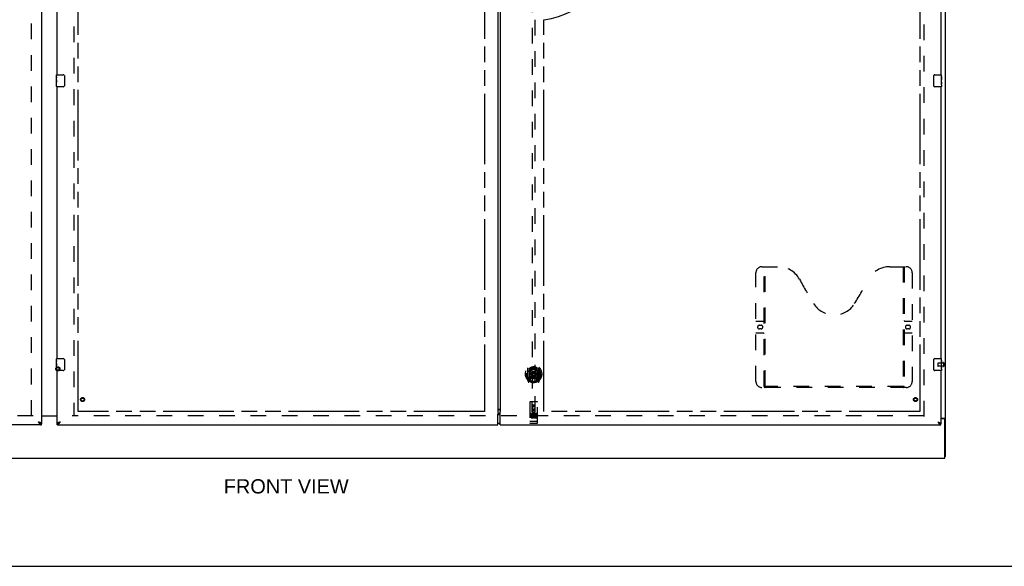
# Model space of a CAD drawing. Header units: inches. Extents: x 0 to 236, y 0 to 153.
# Tile 6 of 35: x 75 to 157, y 0 to 45. Entities that reach past the tile are written whole.
import ezdxf

# ---------------------------------------------------------------- set-up
doc = ezdxf.new("R2010")
doc.units = ezdxf.units.IN
doc.header["$LTSCALE"] = 12.986111
doc.header["$MEASUREMENT"] = 0
doc.linetypes.add('HIDDEN', pattern=[0.2, 0.1, -0.1])
doc.linetypes.add('PHANTOM', pattern=[0.8, 0.45, -0.05, 0.1, -0.05, 0.1, -0.05])
doc.layers.get('0').update_dxf_attribs({"linetype": 'CONTINUOUS'})
for name, color, linetype in [('02___PRT_ALL_AXES', 7, 'CONTINUOUS'), ('AVAILABLE_DOOR_SPACES', 7, 'CONTINUOUS'), ('DEFAULT_2', 8, 'HIDDEN'), ('DIMENSIONS', 7, 'CONTINUOUS')]:
    doc.layers.add(name, color=color, linetype=linetype)
doc.styles.get("Standard").update_dxf_attribs({"font": 'arial.ttf'})

msp = doc.modelspace()

# ---------------------------------------------------------------- linework, layer by layer
at = {"color": 7, "linetype": 'Continuous'}
for p, q in [((152.137, 9.079), (152.137, 94.829)), ((78.467, 40.704), (79.007, 40.704)), ((79.107, 40.604), (79.107, 39.804)), ((151.167, 39.804), (151.167, 40.604)), ((151.267, 40.704), (151.807, 40.704)), ((79.007, 39.704), (78.467, 39.704)), ((151.807, 39.704), (151.267, 39.704)), ((78.467, 17.204), (79.007, 17.204)), ((151.267, 17.204), (151.807, 17.204)), ((79.107, 17.104), (79.107, 16.304)), ((151.167, 16.304), (151.167, 17.104)), ((79.007, 16.204), (78.467, 16.204)), ((151.807, 16.204), (151.267, 16.204)), ((78.512, 12.444), (77.199, 12.444)), ((115.043, 12.574), (115.231, 12.574)), ((115.231, 12.59), (115.067, 12.59)), ((151.762, 12.266), (152.076, 12.266)), ((77.076, 11.849), (77.087, 11.842)), ((77.199, 11.704), (77.199, 11.808)), ((78.512, 11.704), (78.512, 11.808)), ((78.613, 11.836), (78.624, 11.842)), ((115.231, 11.834), (115.043, 11.834)), ((151.639, 11.849), (151.65, 11.842)), ((152.012, 12.204), (151.762, 12.204)), ((151.762, 11.704), (151.762, 11.808)), ((152.012, 12.229), (152.137, 12.229)), ((152.074, 8.954), (152.074, 12.141)), ((152.137, 9.079), (152.074, 9.079)), ((40.199, 8.954), (152.074, 8.954)), ((0, 0), (236.111, 0))]:
    msp.add_line(p, q, dxfattribs=at)
at = {"color": 3, "linetype": 'Continuous'}
for p, q in [((77.199, 92.1), (77.199, 11.808)), ((115.043, 91.179), (115.043, 12.728)), ((115.231, 91.045), (115.231, 12.863)), ((78.512, 40.704), (78.512, 63.204)), ((151.762, 63.204), (151.762, 40.704)), ((78.512, 17.204), (78.512, 39.704)), ((151.762, 39.704), (151.762, 17.204)), ((78.512, 11.808), (78.512, 16.204)), ((151.762, 16.204), (151.762, 11.808)), ((77.199, 12.469), (78.512, 12.469)), ((115.043, 11.704), (115.043, 12.594)), ((115.067, 12.689), (115.231, 12.689)), ((115.17, 12.985), (115.162, 12.985)), ((115.186, 12.993), (115.163, 12.985)), ((115.231, 12.863), (115.237, 12.863)), ((115.231, 11.704), (115.231, 12.804)), ((115.237, 12.863), (115.243, 12.855)), ((77.199, 11.704), (40.512, 11.704)), ((78.512, 11.704), (115.043, 11.704)), ((78.758, 11.95), (78.726, 11.938)), ((115.231, 11.704), (151.762, 11.704)), ((152.012, 12.229), (152.012, 12.204))]:
    msp.add_line(p, q, dxfattribs=at)
at = {"color": 7, "linetype": 'Continuous'}
for points in [[(79.1, 40.64), (79.102, 40.634), (79.104, 40.628), (79.105, 40.622), (79.106, 40.616), (79.107, 40.61), (79.107, 40.604)], [(151.167, 40.604), (151.167, 40.61), (151.168, 40.616), (151.169, 40.622), (151.17, 40.628), (151.172, 40.634), (151.174, 40.64)], [(79.107, 39.804), (79.107, 39.797), (79.106, 39.791), (79.105, 39.785), (79.104, 39.779), (79.102, 39.773), (79.1, 39.767)], [(151.174, 39.767), (151.172, 39.773), (151.17, 39.779), (151.169, 39.785), (151.168, 39.791), (151.167, 39.797), (151.167, 39.804)], [(79.1, 17.14), (79.102, 17.134), (79.104, 17.128), (79.105, 17.122), (79.106, 17.116), (79.107, 17.11), (79.107, 17.104)], [(151.167, 17.104), (151.167, 17.11), (151.168, 17.116), (151.169, 17.122), (151.17, 17.128), (151.172, 17.134), (151.174, 17.14)], [(79.107, 16.304), (79.107, 16.297), (79.106, 16.291), (79.105, 16.285), (79.104, 16.279), (79.102, 16.273), (79.1, 16.267)], [(151.174, 16.267), (151.172, 16.273), (151.17, 16.279), (151.169, 16.285), (151.168, 16.291), (151.167, 16.297), (151.167, 16.304)], [(115.067, 12.59), (115.061, 12.59), (115.056, 12.59), (115.05, 12.59), (115.045, 12.591), (115.043, 12.591)], [(152.076, 12.266), (152.078, 12.265), (152.081, 12.263), (152.084, 12.261), (152.087, 12.26), (152.09, 12.258), (152.094, 12.257), (152.098, 12.255), (152.102, 12.254), (152.106, 12.252), (152.109, 12.251), (152.113, 12.249), (152.116, 12.248), (152.119, 12.246), (152.122, 12.245), (152.125, 12.243), (152.128, 12.242), (152.13, 12.24), (152.132, 12.239), (152.133, 12.237), (152.135, 12.235), (152.136, 12.234), (152.136, 12.232), (152.137, 12.23), (152.137, 12.229)], [(76.953, 11.95), (76.964, 11.94), (76.975, 11.93), (76.986, 11.92), (76.998, 11.91), (77.009, 11.9), (77.02, 11.891), (77.031, 11.882), (77.042, 11.873), (77.054, 11.865), (77.065, 11.857), (77.076, 11.849)], [(77.083, 11.845), (77.08, 11.85), (77.074, 11.858), (77.068, 11.865), (77.061, 11.872), (77.054, 11.879), (77.045, 11.886), (77.037, 11.893), (77.027, 11.9), (77.018, 11.907), (77.007, 11.915), (76.997, 11.922), (76.986, 11.929), (76.975, 11.936), (76.964, 11.943), (76.953, 11.95)], [(77.087, 11.842), (77.099, 11.836), (77.11, 11.83), (77.121, 11.825), (77.132, 11.821), (77.143, 11.817), (77.155, 11.813), (77.166, 11.811), (77.177, 11.809), (77.188, 11.808), (77.199, 11.808)], [(78.512, 11.808), (78.523, 11.808), (78.534, 11.809), (78.545, 11.811), (78.557, 11.813), (78.568, 11.817), (78.579, 11.821), (78.59, 11.825), (78.601, 11.83), (78.613, 11.836)], [(78.624, 11.842), (78.635, 11.849), (78.646, 11.857), (78.658, 11.865), (78.669, 11.873), (78.68, 11.882), (78.691, 11.891), (78.702, 11.9), (78.714, 11.91), (78.725, 11.92), (78.736, 11.93), (78.747, 11.94), (78.758, 11.95)], [(78.758, 11.95), (78.747, 11.943), (78.736, 11.936), (78.725, 11.929), (78.714, 11.922), (78.704, 11.914), (78.694, 11.907), (78.684, 11.9), (78.675, 11.893), (78.666, 11.886), (78.658, 11.879), (78.65, 11.872), (78.643, 11.865), (78.637, 11.858), (78.631, 11.85), (78.628, 11.845)], [(151.515, 11.95), (151.526, 11.943), (151.538, 11.936), (151.549, 11.929), (151.559, 11.922), (151.57, 11.914), (151.58, 11.907), (151.59, 11.9), (151.599, 11.893), (151.608, 11.886), (151.616, 11.879), (151.624, 11.872), (151.631, 11.865), (151.637, 11.858), (151.642, 11.85), (151.646, 11.845)], [(151.515, 11.95), (151.527, 11.94), (151.538, 11.93), (151.549, 11.92), (151.56, 11.91), (151.571, 11.9), (151.583, 11.891), (151.594, 11.882), (151.605, 11.873), (151.616, 11.865), (151.627, 11.857), (151.639, 11.849)], [(151.65, 11.842), (151.661, 11.836), (151.672, 11.83), (151.683, 11.825), (151.695, 11.821), (151.706, 11.817), (151.717, 11.813), (151.728, 11.811), (151.739, 11.809), (151.751, 11.808), (151.762, 11.808)]]:
    msp.add_lwpolyline(points, dxfattribs=at)
at = {"color": 3, "linetype": 'Continuous'}
for points in [[(115.036, 12.652), (115.035, 12.65), (115.033, 12.649), (115.032, 12.647), (115.031, 12.646), (115.031, 12.645), (115.03, 12.644), (115.03, 12.643), (115.03, 12.643), (115.03, 12.642), (115.03, 12.642), (115.031, 12.641), (115.031, 12.641), (115.032, 12.64), (115.032, 12.639), (115.033, 12.637), (115.034, 12.635), (115.035, 12.634), (115.036, 12.632), (115.036, 12.629), (115.037, 12.627), (115.038, 12.624), (115.039, 12.62), (115.04, 12.617), (115.04, 12.613), (115.041, 12.608), (115.042, 12.604), (115.042, 12.599), (115.043, 12.594)], [(115.041, 12.691), (115.045, 12.69), (115.05, 12.69), (115.056, 12.689), (115.061, 12.689), (115.067, 12.689)], [(115.059, 12.94), (115.054, 12.936), (115.05, 12.932), (115.047, 12.929), (115.045, 12.925), (115.044, 12.921), (115.043, 12.917)], [(115.055, 12.937), (115.059, 12.938), (115.077, 12.944), (115.095, 12.951), (115.113, 12.959), (115.131, 12.967), (115.149, 12.975), (115.167, 12.984), (115.186, 12.993)], [(115.163, 12.985), (115.152, 12.981), (115.142, 12.978), (115.131, 12.974), (115.121, 12.97), (115.111, 12.966), (115.102, 12.963), (115.093, 12.959), (115.085, 12.955), (115.077, 12.951), (115.07, 12.947), (115.064, 12.944), (115.059, 12.94)], [(115.243, 12.855), (115.243, 12.854), (115.244, 12.854), (115.244, 12.853), (115.244, 12.853), (115.244, 12.852), (115.243, 12.852), (115.243, 12.851), (115.242, 12.851), (115.242, 12.85), (115.241, 12.849), (115.241, 12.848), (115.24, 12.846), (115.239, 12.845), (115.239, 12.843), (115.238, 12.841), (115.237, 12.839), (115.237, 12.837), (115.236, 12.835), (115.235, 12.832), (115.235, 12.829), (115.234, 12.826), (115.233, 12.823), (115.233, 12.82), (115.232, 12.816), (115.232, 12.813), (115.231, 12.809), (115.231, 12.804)], [(151.982, 12.266), (151.981, 12.264), (151.981, 12.262), (151.981, 12.26), (151.982, 12.259), (151.982, 12.257), (151.983, 12.255), (151.984, 12.254), (151.986, 12.252), (151.987, 12.25), (151.989, 12.249), (151.991, 12.248), (151.993, 12.246), (151.995, 12.245), (152, 12.242)], [(77.103, 11.891), (77.09, 11.897), (77.076, 11.903), (77.062, 11.909), (77.047, 11.915), (77.032, 11.92), (77.017, 11.926), (77.001, 11.932), (76.985, 11.938), (76.969, 11.944), (76.953, 11.95)], [(76.953, 11.95), (76.964, 11.933), (76.975, 11.915), (76.986, 11.898), (76.998, 11.881), (77.009, 11.864), (77.02, 11.848), (77.031, 11.832), (77.042, 11.817)], [(77.042, 11.817), (77.054, 11.802), (77.065, 11.789), (77.076, 11.776), (77.087, 11.764), (77.099, 11.753), (77.11, 11.743), (77.121, 11.734), (77.132, 11.726), (77.143, 11.719), (77.155, 11.714), (77.166, 11.709), (77.177, 11.706), (77.188, 11.704), (77.199, 11.704)], [(77.199, 11.808), (77.199, 11.814), (77.197, 11.82), (77.195, 11.825), (77.191, 11.831), (77.186, 11.837), (77.181, 11.843), (77.174, 11.849), (77.166, 11.855), (77.158, 11.861), (77.148, 11.867), (77.138, 11.873), (77.127, 11.879), (77.115, 11.885), (77.103, 11.891)], [(78.621, 11.897), (78.608, 11.891), (78.596, 11.885), (78.584, 11.879), (78.573, 11.873), (78.563, 11.867), (78.553, 11.861), (78.545, 11.855), (78.537, 11.849), (78.531, 11.843), (78.525, 11.837), (78.52, 11.831), (78.517, 11.825), (78.514, 11.819), (78.512, 11.814), (78.512, 11.808)], [(78.512, 11.704), (78.523, 11.704), (78.534, 11.706), (78.545, 11.709), (78.557, 11.714), (78.568, 11.719), (78.579, 11.726), (78.59, 11.734), (78.601, 11.743), (78.613, 11.753), (78.624, 11.764), (78.635, 11.776), (78.646, 11.789), (78.658, 11.802)], [(78.726, 11.938), (78.71, 11.932), (78.695, 11.926), (78.679, 11.92), (78.664, 11.914), (78.649, 11.909), (78.635, 11.903), (78.621, 11.897)], [(78.658, 11.802), (78.669, 11.817), (78.68, 11.832), (78.691, 11.848), (78.702, 11.864), (78.714, 11.881), (78.725, 11.898), (78.736, 11.915), (78.747, 11.933), (78.758, 11.95)], [(151.515, 11.95), (151.547, 11.938), (151.563, 11.932), (151.579, 11.926), (151.595, 11.92), (151.61, 11.914), (151.624, 11.909), (151.639, 11.903), (151.652, 11.897)], [(151.515, 11.95), (151.527, 11.933), (151.538, 11.915), (151.549, 11.898), (151.56, 11.881), (151.571, 11.864), (151.583, 11.848), (151.594, 11.832), (151.605, 11.817)], [(151.605, 11.817), (151.616, 11.802), (151.627, 11.789), (151.639, 11.776), (151.65, 11.764), (151.661, 11.753), (151.672, 11.743), (151.683, 11.734), (151.695, 11.726), (151.706, 11.719), (151.717, 11.714), (151.728, 11.709), (151.739, 11.706), (151.751, 11.704), (151.762, 11.704)], [(151.652, 11.897), (151.665, 11.891), (151.678, 11.885), (151.69, 11.879), (151.701, 11.873), (151.711, 11.867), (151.72, 11.861), (151.729, 11.855), (151.736, 11.849), (151.743, 11.843), (151.749, 11.837), (151.753, 11.831), (151.757, 11.825), (151.76, 11.819), (151.761, 11.814), (151.762, 11.808)], [(152, 12.242), (152.002, 12.241), (152.004, 12.239), (152.006, 12.238), (152.008, 12.236), (152.009, 12.235), (152.01, 12.233), (152.011, 12.232), (152.012, 12.23), (152.012, 12.229)]]:
    msp.add_lwpolyline(points, dxfattribs=at)
at = {"color": 7, "linetype": 'Continuous'}
for centre, radius, start, end in [((78.467, 40.689), 0.015, 90, 180), ((79.007, 40.604), 0.1, 21.19986, 90), ((151.267, 40.604), 0.1, 90, 158.79459), ((151.807, 40.689), 0.015, 0, 90), ((78.467, 39.719), 0.015, 180, 270), ((79.007, 39.804), 0.1, 270, 338.79459), ((151.267, 39.804), 0.1, 201.19986, 270), ((151.807, 39.719), 0.015, 270, 360), ((78.467, 17.189), 0.015, 90, 180), ((79.007, 17.104), 0.1, 21.19986, 90), ((151.267, 17.104), 0.1, 90, 158.79459), ((151.807, 17.189), 0.015, 0, 90), ((78.467, 16.219), 0.015, 180, 270), ((79.007, 16.304), 0.1, 270, 338.79459), ((151.267, 16.304), 0.1, 201.19986, 270), ((151.807, 16.219), 0.015, 270, 360), ((115.141, 12.394), 0.18, 90, 122.79861), ((115.141, 12.014), 0.18, 237.20139, 270), ((152.012, 12.141), 0.0625, 0, 90)]:
    msp.add_arc(centre, radius, start, end, dxfattribs=at)
at = {"layer": '02___PRT_ALL_AXES', "color": 7, "linetype": 'Continuous'}
for p, q in [((78.452, 40.543), (78.452, 40.689)), ((78.452, 40.285), (78.452, 40.542)), ((78.458, 40.487), (78.452, 40.487)), ((78.452, 40.319), (78.459, 40.319)), ((78.452, 39.719), (78.452, 40.282)), ((78.453, 40.256), (78.452, 40.256)), ((78.452, 40.124), (78.458, 40.124)), ((78.452, 40.088), (78.459, 40.088)), ((78.452, 40.025), (78.459, 40.025)), ((78.453, 40.258), (78.455, 40.236)), ((78.459, 40.319), (78.459, 40.455)), ((78.459, 39.858), (78.459, 40.088)), ((151.822, 40.549), (151.815, 40.549)), ((151.815, 40.549), (151.815, 40.319)), ((151.822, 40.382), (151.815, 40.382)), ((151.822, 40.319), (151.815, 40.319)), ((151.822, 40.088), (151.815, 40.088)), ((151.815, 40.088), (151.815, 39.952)), ((151.822, 40.283), (151.816, 40.283)), ((151.82, 40.149), (151.819, 40.171)), ((151.82, 40.151), (151.822, 40.151)), ((151.822, 40.125), (151.822, 40.689)), ((151.822, 39.865), (151.822, 40.122)), ((78.452, 39.858), (78.459, 39.858)), ((151.816, 39.921), (151.822, 39.921)), ((151.822, 39.864), (151.822, 39.719)), ((78.452, 17.043), (78.452, 17.189)), ((151.822, 16.625), (151.822, 17.189)), ((78.452, 16.785), (78.452, 17.042)), ((78.458, 16.987), (78.452, 16.987)), ((78.452, 16.819), (78.459, 16.819)), ((78.452, 16.219), (78.452, 16.782)), ((78.453, 16.756), (78.452, 16.756)), ((78.452, 16.624), (78.458, 16.624)), ((78.452, 16.588), (78.459, 16.588)), ((78.452, 16.525), (78.459, 16.525)), ((78.452, 16.358), (78.459, 16.358)), ((78.453, 16.758), (78.455, 16.736)), ((78.459, 16.819), (78.459, 16.955)), ((78.459, 16.358), (78.459, 16.588)), ((151.822, 17.049), (151.815, 17.049)), ((151.815, 17.049), (151.815, 16.819)), ((151.822, 16.882), (151.815, 16.882)), ((151.822, 16.819), (151.815, 16.819)), ((151.822, 16.588), (151.815, 16.588)), ((151.815, 16.588), (151.815, 16.452)), ((151.822, 16.783), (151.816, 16.783)), ((151.816, 16.421), (151.822, 16.421)), ((151.82, 16.649), (151.819, 16.671)), ((151.82, 16.651), (151.822, 16.651)), ((151.822, 16.365), (151.822, 16.622)), ((151.822, 16.364), (151.822, 16.219))]:
    msp.add_line(p, q, dxfattribs=at)
at = {"layer": '02___PRT_ALL_AXES', "color": 8, "linetype": 'HIDDEN'}
for p, q in [((151.969, 16.828), (151.522, 16.828)), ((151.969, 16.58), (151.522, 16.58)), ((151.969, 16.828), (151.969, 16.58)), ((118.284, 12.664), (117.719, 12.664)), ((117.857, 12.542), (117.765, 12.542)), ((117.765, 12.542), (117.765, 12.5)), ((117.857, 12.5), (117.765, 12.5)), ((117.861, 12.456), (117.815, 12.456)), ((117.857, 12.416), (117.829, 12.416)), ((117.921, 12.372), (117.829, 12.372)), ((117.921, 12.329), (117.829, 12.329)), ((117.921, 12.372), (117.921, 12.329)), ((118.053, 12.377), (118.07, 12.338)), ((118.077, 12.507), (118.064, 12.488)), ((118.074, 12.532), (118.077, 12.53)), ((118.233, 12.542), (118.077, 12.542)), ((118.077, 12.542), (118.077, 12.53)), ((118.077, 12.507), (118.077, 12.329)), ((118.233, 12.329), (118.077, 12.329)), ((118.233, 12.5), (118.12, 12.5)), ((118.12, 12.5), (118.12, 12.457)), ((118.212, 12.457), (118.12, 12.457)), ((118.212, 12.414), (118.12, 12.414)), ((118.12, 12.414), (118.12, 12.372)), ((118.233, 12.372), (118.12, 12.372)), ((118.212, 12.457), (118.212, 12.414)), ((118.233, 12.542), (118.233, 12.5)), ((118.233, 12.372), (118.233, 12.329)), ((118.284, 11.836), (117.719, 11.836))]:
    msp.add_line(p, q, dxfattribs=at)
at = {"layer": '02___PRT_ALL_AXES', "color": 7, "linetype": 'Continuous'}
for points in [[(78.452, 40.543), (78.452, 40.539), (78.452, 40.535), (78.453, 40.529), (78.455, 40.516)], [(78.452, 40.285), (78.452, 40.277), (78.452, 40.268), (78.453, 40.258)], [(78.455, 40.516), (78.455, 40.508), (78.456, 40.5), (78.457, 40.492)], [(78.455, 40.236), (78.456, 40.224), (78.457, 40.212), (78.458, 40.2), (78.458, 40.187), (78.459, 40.175), (78.459, 40.162), (78.459, 40.149), (78.458, 40.136), (78.458, 40.123), (78.457, 40.111), (78.456, 40.099)], [(78.457, 40.492), (78.458, 40.483), (78.458, 40.474), (78.459, 40.464), (78.459, 40.455)], [(151.819, 40.171), (151.818, 40.183), (151.817, 40.195), (151.816, 40.207), (151.815, 40.22), (151.815, 40.233), (151.815, 40.246), (151.815, 40.258), (151.815, 40.271), (151.816, 40.284), (151.817, 40.296), (151.818, 40.308)], [(151.822, 40.122), (151.822, 40.13), (151.821, 40.139), (151.82, 40.149)], [(151.817, 39.916), (151.816, 39.924), (151.815, 39.934), (151.815, 39.943), (151.815, 39.952)], [(151.819, 39.891), (151.818, 39.899), (151.817, 39.907), (151.817, 39.916)], [(151.822, 39.864), (151.822, 39.868), (151.821, 39.873), (151.821, 39.878), (151.819, 39.891)], [(78.452, 17.043), (78.452, 17.039), (78.452, 17.035), (78.453, 17.029), (78.455, 17.016)], [(78.452, 16.785), (78.452, 16.777), (78.452, 16.768), (78.453, 16.758)], [(78.455, 17.016), (78.455, 17.008), (78.456, 17), (78.457, 16.992)], [(78.455, 16.736), (78.456, 16.724), (78.457, 16.712), (78.458, 16.7), (78.458, 16.687), (78.459, 16.675), (78.459, 16.662), (78.459, 16.649), (78.458, 16.636), (78.458, 16.623), (78.457, 16.611), (78.456, 16.599)], [(78.457, 16.992), (78.458, 16.983), (78.458, 16.974), (78.459, 16.964), (78.459, 16.955)], [(151.819, 16.671), (151.818, 16.683), (151.817, 16.695), (151.816, 16.707), (151.815, 16.72), (151.815, 16.733), (151.815, 16.746), (151.815, 16.758), (151.815, 16.771), (151.816, 16.784), (151.817, 16.796), (151.818, 16.808)], [(151.817, 16.416), (151.816, 16.424), (151.815, 16.434), (151.815, 16.443), (151.815, 16.452)], [(151.819, 16.391), (151.818, 16.399), (151.817, 16.407), (151.817, 16.416)], [(151.822, 16.364), (151.822, 16.368), (151.821, 16.373), (151.821, 16.378), (151.819, 16.391)], [(151.822, 16.622), (151.822, 16.63), (151.821, 16.639), (151.82, 16.649)]]:
    msp.add_lwpolyline(points, dxfattribs=at)
at = {"layer": '02___PRT_ALL_AXES', "color": 8, "linetype": 'HIDDEN'}
for centre, radius in [((80.616, 13.808), 0.124), ((149.658, 13.808), 0.124), ((118.002, 13.281), 0.085)]:
    msp.add_circle(centre, radius, dxfattribs=at)
for centre, radius, start, end in [((117.829, 12.394), 0.0644, 102.29948, 270.07752), ((117.829, 12.394), 0.0219, 89.90115, 270), ((117.857, 12.479), 0.0635, 270, 90), ((117.857, 12.478), 0.0219, 280.307, 90), ((118.028, 12.436), 0.107, 64.26362, 293.40274), ((118.028, 12.436), 0.0639, 54.88948, 293.40261)]:
    msp.add_arc(centre, radius, start, end, dxfattribs=at)
at = {"layer": '02___PRT_ALL_AXES', "color": 7, "linetype": 'Continuous'}
for centre, start_param, end_param in [((78.715, 40.12), 3.141593, 3.321581), ((151.559, 40.288), 0, 0.179988), ((78.715, 16.62), 3.141593, 3.321581), ((151.559, 16.788), 0, 0.179988)]:
    msp.add_ellipse(centre, major_axis=(0.263, 0), ratio=0.432808, start_param=start_param, end_param=end_param, dxfattribs=at)
at = {"layer": 'AVAILABLE_DOOR_SPACES', "color": 4, "linetype": 'PHANTOM'}
for p, q in [((80.262, 12.829), (80.262, 91.079)), ((113.918, 91.079), (113.918, 12.829)), ((150.012, 91.079), (150.012, 12.829)), ((118.856, 12.829), (118.856, 45.258)), ((113.918, 12.829), (80.262, 12.829)), ((150.012, 12.829), (118.856, 12.829))]:
    msp.add_line(p, q, dxfattribs=at)
msp.add_arc((118.002, 51.954), 6.75, 277.26846, 360, dxfattribs=at)
at = {"layer": 'DEFAULT_2', "color": 8, "linetype": 'HIDDEN'}
for p, q in [((76.387, 12.469), (76.387, 91.439)), ((79.887, 91.439), (79.887, 12.469)), ((150.387, 12.391), (150.387, 91.516)), ((117.877, 49.783), (117.877, 12.781)), ((118.127, 12.781), (118.127, 49.783)), ((136.928, 24.808), (138.283, 24.808)), ((137.103, 14.898), (137.103, 24.808)), ((137.183, 14.928), (137.183, 24.808)), ((147.533, 24.808), (148.888, 24.808)), ((148.633, 24.808), (148.633, 14.928)), ((148.713, 24.808), (148.713, 14.898)), ((136.428, 15.308), (136.428, 24.308)), ((149.388, 24.308), (149.388, 15.308)), ((136.428, 20.308), (137.063, 20.308)), ((136.714, 19.958), (136.851, 19.958)), ((136.851, 19.658), (136.714, 19.658)), ((148.753, 20.308), (149.388, 20.308)), ((148.964, 19.958), (149.101, 19.958)), ((149.101, 19.658), (148.964, 19.658)), ((137.063, 19.308), (136.428, 19.308)), ((149.388, 19.308), (148.753, 19.308)), ((117.502, 16.409), (117.502, 15.442)), ((117.619, 16.355), (117.619, 15.339)), ((117.627, 16.351), (117.627, 15.347)), ((118.377, 16.351), (118.377, 15.347)), ((118.384, 16.355), (118.384, 15.339)), ((118.502, 15.442), (118.502, 16.409)), ((151.512, 16.818), (151.512, 16.59)), ((151.969, 16.846), (151.969, 16.562)), ((152.012, 16.846), (152.012, 16.562)), ((117.419, 15.925), (117.434, 15.925)), ((117.419, 15.925), (117.419, 15.537)), ((117.427, 15.992), (117.427, 15.995)), ((117.427, 15.535), (117.427, 15.992)), ((117.619, 15.596), (117.559, 15.596)), ((117.559, 15.596), (117.559, 15.446)), ((117.597, 15.52), (117.567, 15.474)), ((117.629, 15.579), (117.629, 15.372)), ((117.719, 15.597), (117.647, 15.597)), ((117.715, 15.599), (117.649, 15.599)), ((117.719, 15.607), (117.719, 16.239)), ((117.727, 16.311), (117.727, 16.208)), ((117.727, 15.647), (117.727, 15.394)), ((117.838, 15.581), (117.869, 15.925)), ((117.839, 16.265), (117.869, 15.925)), ((118.134, 15.925), (117.869, 15.925)), ((118.164, 16.265), (118.134, 15.925)), ((118.165, 15.581), (118.134, 15.925)), ((118.277, 16.208), (118.277, 16.311)), ((118.277, 15.394), (118.277, 15.647)), ((118.284, 16.239), (118.284, 15.607)), ((118.357, 15.597), (118.284, 15.597)), ((118.354, 15.599), (118.288, 15.599)), ((118.374, 15.372), (118.374, 15.579)), ((118.444, 15.596), (118.384, 15.596)), ((118.436, 15.474), (118.406, 15.52)), ((118.444, 15.446), (118.444, 15.596)), ((118.584, 15.925), (118.569, 15.925)), ((118.577, 15.992), (118.576, 15.995)), ((118.577, 15.535), (118.577, 15.992)), ((118.584, 15.925), (118.584, 15.537)), ((117.506, 15.431), (117.576, 15.256)), ((117.559, 15.446), (117.619, 15.446)), ((117.572, 15.466), (117.627, 15.466)), ((117.598, 15.356), (117.602, 15.353)), ((117.605, 15.259), (117.619, 15.339)), ((117.697, 15.297), (117.627, 15.406)), ((118.377, 15.406), (118.307, 15.297)), ((118.377, 15.466), (118.432, 15.466)), ((118.384, 15.446), (118.444, 15.446)), ((118.384, 15.339), (118.398, 15.259)), ((118.405, 15.355), (118.405, 15.356)), ((118.405, 15.356), (118.406, 15.356)), ((118.405, 15.356), (118.406, 15.356)), ((118.427, 15.256), (118.497, 15.431)), ((148.888, 14.808), (136.928, 14.808)), ((148.629, 14.888), (137.187, 14.888)), ((117.689, 13.591), (117.689, 11.866)), ((118.284, 13.621), (117.719, 13.621)), ((117.875, 12.781), (117.872, 13.591)), ((118.002, 13.354), (117.939, 13.318)), ((117.939, 13.318), (117.949, 13.312)), ((117.939, 13.318), (117.939, 13.246)), ((117.939, 13.246), (117.949, 13.251)), ((117.939, 13.246), (118.002, 13.21)), ((118.002, 13.342), (117.949, 13.312)), ((117.949, 13.312), (117.949, 13.251)), ((117.949, 13.251), (118.002, 13.221)), ((118.064, 13.318), (118.002, 13.354)), ((118.002, 13.354), (118.002, 13.342)), ((118.054, 13.312), (118.002, 13.342)), ((118.002, 13.221), (118.054, 13.251)), ((118.002, 13.21), (118.064, 13.246)), ((118.002, 13.21), (118.002, 13.221)), ((118.064, 13.318), (118.054, 13.312)), ((118.054, 13.251), (118.054, 13.312)), ((118.064, 13.246), (118.054, 13.251)), ((118.064, 13.246), (118.064, 13.318)), ((118.128, 12.781), (118.132, 13.591)), ((118.314, 11.866), (118.314, 13.591)), ((76.512, 12.454), (41.887, 12.454)), ((150.387, 12.454), (79.762, 12.454)), ((117.719, 12.664), (118.284, 12.664)), ((117.79, 12.648), (117.962, 12.648)), ((117.814, 12.534), (117.814, 12.228)), ((117.874, 13.031), (118.129, 13.031)), ((117.875, 12.781), (117.877, 12.781)), ((117.877, 12.781), (118.127, 12.781)), ((118.087, 12.906), (117.917, 12.906)), ((117.939, 12.534), (117.939, 12.228)), ((118.04, 12.648), (118.212, 12.648)), ((118.064, 12.534), (118.064, 12.228)), ((118.127, 12.781), (118.128, 12.781)), ((118.189, 12.534), (118.189, 12.228)), ((117.707, 11.995), (117.706, 11.995)), ((117.706, 11.995), (117.706, 11.995)), ((117.708, 11.995), (117.707, 11.995)), ((117.709, 11.995), (117.708, 11.995)), ((117.71, 11.995), (117.709, 11.995)), ((117.711, 11.995), (117.71, 11.995)), ((117.71, 11.995), (117.71, 11.995)), ((117.712, 11.995), (117.711, 11.995)), ((117.713, 11.995), (117.712, 11.995)), ((117.714, 11.995), (117.713, 11.995)), ((117.715, 11.994), (117.714, 11.995)), ((117.714, 11.995), (117.714, 11.995)), ((117.716, 11.994), (117.715, 11.994)), ((117.717, 11.994), (117.716, 11.994)), ((117.718, 11.994), (117.717, 11.994)), ((117.719, 11.994), (117.718, 11.994)), ((118.284, 11.994), (117.719, 11.994)), ((117.969, 11.836), (117.784, 11.836)), ((118.219, 11.836), (118.034, 11.836)), ((118.284, 11.994), (118.285, 11.994)), ((118.285, 11.994), (118.286, 11.994)), ((118.286, 11.994), (118.287, 11.994)), ((118.287, 11.994), (118.288, 11.995)), ((118.287, 11.994), (118.287, 11.994)), ((118.29, 11.995), (118.291, 11.995)), ((118.29, 11.995), (118.29, 11.995)), ((118.291, 11.995), (118.292, 11.995)), ((118.292, 11.995), (118.293, 11.995)), ((118.293, 11.995), (118.294, 11.995)), ((118.294, 11.995), (118.295, 11.995)), ((118.294, 11.995), (118.294, 11.995)), ((118.295, 11.995), (118.296, 11.995)), ((118.296, 11.995), (118.297, 11.995)), ((118.297, 11.995), (118.298, 11.995)), ((118.297, 11.995), (118.297, 11.995))]:
    msp.add_line(p, q, dxfattribs=at)
for points in [[(117.547, 16.14), (117.546, 16.139), (117.544, 16.138), (117.543, 16.136), (117.541, 16.135), (117.539, 16.133), (117.538, 16.132), (117.536, 16.13), (117.534, 16.128), (117.533, 16.127), (117.531, 16.125), (117.529, 16.123), (117.527, 16.121), (117.525, 16.119), (117.523, 16.116), (117.521, 16.114), (117.519, 16.112), (117.517, 16.109), (117.515, 16.107), (117.513, 16.104), (117.511, 16.101), (117.509, 16.099), (117.506, 16.096), (117.504, 16.093), (117.502, 16.089), (117.499, 16.086), (117.497, 16.083), (117.494, 16.079), (117.492, 16.075), (117.489, 16.071), (117.487, 16.067), (117.484, 16.063), (117.481, 16.059), (117.478, 16.054), (117.475, 16.049), (117.472, 16.044), (117.469, 16.039)], [(117.814, 16.282), (117.819, 16.284), (117.824, 16.285), (117.83, 16.287), (117.835, 16.288), (117.841, 16.289), (117.846, 16.29), (117.852, 16.292), (117.857, 16.293), (117.863, 16.294), (117.868, 16.295), (117.874, 16.296), (117.879, 16.297), (117.885, 16.298), (117.89, 16.299), (117.896, 16.3), (117.901, 16.301), (117.907, 16.301), (117.912, 16.302), (117.918, 16.303), (117.923, 16.304), (117.929, 16.304), (117.935, 16.305), (117.94, 16.305), (117.946, 16.306), (117.951, 16.306), (117.957, 16.306), (117.962, 16.307), (117.968, 16.307), (117.974, 16.307), (117.979, 16.308), (117.985, 16.308), (117.99, 16.308), (117.996, 16.308), (118.002, 16.308), (118.007, 16.308), (118.013, 16.308), (118.018, 16.308), (118.024, 16.308), (118.03, 16.307), (118.035, 16.307), (118.041, 16.307), (118.046, 16.306), (118.052, 16.306), (118.057, 16.306), (118.063, 16.305), (118.069, 16.305), (118.074, 16.304), (118.08, 16.304), (118.085, 16.303), (118.091, 16.302), (118.096, 16.301), (118.102, 16.301), (118.108, 16.3), (118.113, 16.299), (118.119, 16.298), (118.124, 16.297), (118.13, 16.296), (118.135, 16.295), (118.141, 16.294), (118.146, 16.293), (118.152, 16.292), (118.157, 16.29), (118.162, 16.289), (118.168, 16.288), (118.173, 16.287), (118.179, 16.285), (118.184, 16.284), (118.19, 16.282)], [(118.534, 16.039), (118.531, 16.044), (118.528, 16.049), (118.525, 16.054), (118.522, 16.059), (118.519, 16.063), (118.517, 16.067), (118.514, 16.071), (118.511, 16.075), (118.509, 16.079), (118.506, 16.083), (118.504, 16.086), (118.501, 16.089), (118.499, 16.093), (118.497, 16.096), (118.495, 16.099), (118.492, 16.101), (118.49, 16.104), (118.488, 16.107), (118.486, 16.109), (118.484, 16.112), (118.482, 16.114), (118.48, 16.116), (118.478, 16.119), (118.476, 16.121), (118.474, 16.123), (118.472, 16.125), (118.471, 16.127), (118.469, 16.128), (118.467, 16.13), (118.465, 16.132), (118.464, 16.133), (118.462, 16.135), (118.461, 16.136), (118.459, 16.138), (118.457, 16.139), (118.456, 16.14)], [(137.093, 14.928), (137.109, 14.917), (137.125, 14.907), (137.141, 14.899), (137.156, 14.893), (137.172, 14.889), (137.187, 14.888)], [(148.629, 14.888), (148.644, 14.889), (148.659, 14.893), (148.675, 14.899), (148.691, 14.907), (148.707, 14.917), (148.723, 14.928)], [(117.784, 12.647), (117.784, 12.647), (117.784, 12.647), (117.784, 12.647), (117.784, 12.647), (117.785, 12.647), (117.785, 12.647), (117.785, 12.648), (117.785, 12.648), (117.785, 12.648), (117.785, 12.648), (117.785, 12.648), (117.785, 12.648), (117.785, 12.648), (117.785, 12.648), (117.786, 12.648), (117.786, 12.648), (117.786, 12.648), (117.786, 12.648), (117.786, 12.648), (117.786, 12.648), (117.786, 12.648), (117.786, 12.648), (117.787, 12.648), (117.787, 12.648), (117.787, 12.648), (117.787, 12.648), (117.787, 12.648), (117.787, 12.648), (117.788, 12.648), (117.788, 12.648), (117.788, 12.648), (117.788, 12.648), (117.788, 12.648), (117.788, 12.648), (117.789, 12.648), (117.789, 12.648), (117.789, 12.648), (117.789, 12.648), (117.789, 12.648), (117.789, 12.648), (117.79, 12.648), (117.79, 12.648), (117.79, 12.648), (117.79, 12.648), (117.79, 12.648)], [(117.962, 12.648), (117.963, 12.648), (117.963, 12.648), (117.963, 12.648), (117.963, 12.648), (117.964, 12.648), (117.964, 12.648), (117.964, 12.648), (117.964, 12.648), (117.964, 12.648), (117.964, 12.648), (117.965, 12.648), (117.965, 12.648), (117.965, 12.648), (117.965, 12.648), (117.965, 12.648), (117.966, 12.648), (117.966, 12.648), (117.966, 12.648), (117.966, 12.648), (117.966, 12.648), (117.966, 12.648), (117.966, 12.648), (117.967, 12.648), (117.967, 12.648), (117.967, 12.648), (117.967, 12.648), (117.967, 12.648), (117.967, 12.648), (117.967, 12.648), (117.967, 12.648), (117.968, 12.648), (117.968, 12.648), (117.968, 12.648), (117.968, 12.648), (117.968, 12.648), (117.968, 12.648), (117.968, 12.648), (117.968, 12.648), (117.968, 12.648), (117.969, 12.647), (117.969, 12.647), (117.969, 12.647), (117.969, 12.647), (117.969, 12.647), (117.969, 12.647), (117.969, 12.647)], [(118.034, 12.647), (118.034, 12.647), (118.034, 12.647), (118.034, 12.647), (118.034, 12.647), (118.035, 12.647), (118.035, 12.647), (118.035, 12.648), (118.035, 12.648), (118.035, 12.648), (118.035, 12.648), (118.035, 12.648), (118.035, 12.648), (118.035, 12.648), (118.035, 12.648), (118.036, 12.648), (118.036, 12.648), (118.036, 12.648), (118.036, 12.648), (118.036, 12.648), (118.036, 12.648), (118.036, 12.648), (118.036, 12.648), (118.037, 12.648), (118.037, 12.648), (118.037, 12.648), (118.037, 12.648), (118.037, 12.648), (118.037, 12.648), (118.038, 12.648), (118.038, 12.648), (118.038, 12.648), (118.038, 12.648), (118.038, 12.648), (118.038, 12.648), (118.039, 12.648), (118.039, 12.648), (118.039, 12.648), (118.039, 12.648), (118.039, 12.648), (118.039, 12.648), (118.04, 12.648), (118.04, 12.648), (118.04, 12.648), (118.04, 12.648), (118.04, 12.648)], [(118.212, 12.648), (118.213, 12.648), (118.213, 12.648), (118.213, 12.648), (118.213, 12.648), (118.214, 12.648), (118.214, 12.648), (118.214, 12.648), (118.214, 12.648), (118.214, 12.648), (118.214, 12.648), (118.215, 12.648), (118.215, 12.648), (118.215, 12.648), (118.215, 12.648), (118.215, 12.648), (118.216, 12.648), (118.216, 12.648), (118.216, 12.648), (118.216, 12.648), (118.216, 12.648), (118.216, 12.648), (118.216, 12.648), (118.217, 12.648), (118.217, 12.648), (118.217, 12.648), (118.217, 12.648), (118.217, 12.648), (118.217, 12.648), (118.217, 12.648), (118.217, 12.648), (118.218, 12.648), (118.218, 12.648), (118.218, 12.648), (118.218, 12.648), (118.218, 12.648), (118.218, 12.648), (118.218, 12.648), (118.218, 12.648), (118.218, 12.648), (118.219, 12.647), (118.219, 12.647), (118.219, 12.647), (118.219, 12.647), (118.219, 12.647), (118.219, 12.647), (118.219, 12.647)], [(117.706, 11.995), (117.705, 11.995), (117.705, 11.995), (117.704, 11.995), (117.704, 11.995), (117.703, 11.996), (117.703, 11.996), (117.703, 11.996), (117.702, 11.996), (117.702, 11.996), (117.702, 11.996), (117.701, 11.996), (117.701, 11.996), (117.701, 11.996), (117.7, 11.996), (117.7, 11.996), (117.7, 11.996), (117.699, 11.996), (117.699, 11.996), (117.699, 11.996), (117.698, 11.996), (117.698, 11.997), (117.698, 11.997), (117.698, 11.997), (117.697, 11.997), (117.697, 11.997), (117.697, 11.997), (117.696, 11.997), (117.696, 11.997), (117.696, 11.997), (117.696, 11.997), (117.695, 11.997), (117.695, 11.997), (117.695, 11.997), (117.695, 11.998), (117.694, 11.998), (117.694, 11.998), (117.694, 11.998), (117.694, 11.998), (117.693, 11.998), (117.693, 11.998), (117.693, 11.998), (117.693, 11.998), (117.693, 11.998), (117.692, 11.998), (117.692, 11.999), (117.692, 11.999), (117.692, 11.999), (117.692, 11.999), (117.692, 11.999), (117.691, 11.999), (117.691, 11.999), (117.691, 11.999), (117.691, 11.999), (117.691, 11.999), (117.691, 12), (117.691, 12), (117.69, 12), (117.69, 12), (117.69, 12), (117.69, 12), (117.69, 12), (117.69, 12), (117.69, 12), (117.69, 12), (117.69, 12.001), (117.69, 12.001), (117.689, 12.001), (117.689, 12.001), (117.689, 12.001), (117.689, 12.001), (117.689, 12.001), (117.689, 12.001), (117.689, 12.001), (117.689, 12.001), (117.689, 12.002), (117.689, 12.002), (117.689, 12.002), (117.689, 12.002)], [(118.288, 11.995), (118.289, 11.995), (118.29, 11.995)], [(118.298, 11.995), (118.299, 11.995), (118.299, 11.995), (118.299, 11.995), (118.3, 11.996), (118.3, 11.996), (118.3, 11.996), (118.301, 11.996), (118.301, 11.996), (118.301, 11.996), (118.302, 11.996), (118.302, 11.996), (118.302, 11.996), (118.303, 11.996), (118.303, 11.996), (118.303, 11.996), (118.304, 11.996), (118.304, 11.996), (118.304, 11.996), (118.305, 11.996), (118.305, 11.997), (118.305, 11.997), (118.306, 11.997), (118.306, 11.997), (118.306, 11.997), (118.306, 11.997), (118.307, 11.997), (118.307, 11.997), (118.307, 11.997), (118.308, 11.997), (118.308, 11.997), (118.308, 11.997), (118.308, 11.997), (118.309, 11.998), (118.309, 11.998), (118.309, 11.998), (118.309, 11.998), (118.309, 11.998), (118.31, 11.998), (118.31, 11.998), (118.31, 11.998), (118.31, 11.998), (118.311, 11.998), (118.311, 11.998), (118.311, 11.999), (118.311, 11.999), (118.311, 11.999), (118.311, 11.999), (118.312, 11.999), (118.312, 11.999), (118.312, 11.999), (118.312, 11.999), (118.312, 11.999), (118.312, 11.999), (118.313, 12), (118.313, 12), (118.313, 12), (118.313, 12), (118.313, 12), (118.313, 12), (118.313, 12), (118.313, 12), (118.313, 12), (118.314, 12), (118.314, 12.001), (118.314, 12.001), (118.314, 12.001), (118.314, 12.001), (118.314, 12.001), (118.314, 12.001), (118.314, 12.001), (118.314, 12.001), (118.314, 12.001), (118.314, 12.001), (118.314, 12.002), (118.314, 12.002), (118.314, 12.002), (118.314, 12.002)]]:
    msp.add_lwpolyline(points, dxfattribs=at)
for centre, radius in [((78.571, 16.344), 0.169), ((78.571, 16.344), 0.124), ((78.571, 16.344), 0.114), ((118.002, 15.927), 0.35), ((118.002, 15.927), 0.335), ((118.002, 15.927), 0.205), ((118.002, 15.927), 0.133), ((80.616, 13.808), 0.164), ((80.616, 13.808), 0.124), ((149.658, 13.808), 0.164), ((149.658, 13.808), 0.124), ((118.002, 13.281), 0.0845)]:
    msp.add_circle(centre, radius, dxfattribs=at)
for centre, radius, start, end in [((136.928, 24.308), 0.5, 90, 180), ((138.283, 22.808), 2, 28.48127, 90), ((147.533, 22.808), 2, 90, 151.51873), ((148.888, 24.308), 0.5, 0, 90), ((174.591, 42.506), 39.307, 208.48127, 211.87046), ((111.225, 42.506), 39.307, 328.12954, 331.51873), ((142.908, 22.808), 2, 211.87046, 328.12954), ((136.714, 19.808), 0.15, 90, 270), ((136.851, 19.808), 0.15, 270, 90), ((137.063, 20.348), 0.04, 270, 360), ((148.753, 20.348), 0.04, 180, 270), ((148.964, 19.808), 0.15, 90, 270), ((149.101, 19.808), 0.15, 270, 90), ((137.063, 19.268), 0.04, 0, 90), ((148.753, 19.268), 0.04, 90, 180), ((118.002, 15.925), 0.7, 305.51263, 234.48737), ((118.002, 15.923), 0.583, 0.24643, 179.75357), ((118.002, 15.917), 0.58, 7.66218, 172.33782), ((117.517, 16.409), 0.015, 135.07479, 180), ((117.634, 16.355), 0.015, 130.35871, 180), ((117.647, 16.351), 0.02, 129.33785, 179.99835), ((118.002, 15.917), 0.48, 55.04613, 124.95387), ((118.357, 16.351), 0.02, 0, 50.65944), ((118.369, 16.355), 0.015, 0, 49.64129), ((118.487, 16.409), 0.015, 0, 44.92521), ((151.522, 16.818), 0.01, 90, 180), ((151.522, 16.59), 0.01, 180, 270), ((151.99, 16.846), 0.0215, 0, 180), ((151.99, 16.562), 0.0215, 180, 360), ((117.447, 15.992), 0.02, 172.33782, 180), ((117.447, 15.535), 0.02, 180, 215.29614), ((118.002, 15.927), 0.7, 215.29614, 324.70386), ((118.002, 15.608), 0.7, 49.52902, 130.47098), ((118.002, 16.238), 0.7, 233.23192, 306.76808), ((117.439, 15.621), 0.188, 327.32076, 360), ((117.647, 15.577), 0.02, 90, 180), ((117.649, 15.579), 0.02, 90, 180), ((117.715, 15.579), 0.02, 66.53604, 90), ((117.734, 16.239), 0.015, 112.9863, 180), ((117.734, 15.607), 0.015, 180, 247.0137), ((118.002, 16.24), 0.7, 246.53604, 293.46396), ((117.757, 16.208), 0.03, 180, 311.12608), ((117.757, 15.647), 0.03, 48.87392, 180), ((118.002, 15.927), 0.343, 48.87392, 131.12608), ((118.002, 15.927), 0.343, 228.87392, 311.12608), ((117.819, 15.583), 0.02, 254.3869, 354.92039), ((117.819, 16.263), 0.02, 5.07961, 105.57516), ((118.184, 16.263), 0.02, 74.42484, 174.92039), ((118.185, 15.583), 0.02, 185.07961, 285.6131), ((118.247, 16.208), 0.03, 228.87392, 360), ((118.247, 15.647), 0.03, 0, 131.12608), ((118.269, 16.239), 0.015, 0, 67.0137), ((118.269, 15.607), 0.015, 292.9863, 360), ((118.288, 15.579), 0.02, 90, 113.46396), ((118.354, 15.579), 0.02, 0, 90), ((118.357, 15.577), 0.02, 0, 90), ((118.565, 15.621), 0.188, 180, 212.67924), ((118.557, 15.535), 0.02, 324.70386, 360), ((118.557, 15.992), 0.02, 0, 7.66218), ((117.517, 15.442), 0.015, 180, 224.92521), ((117.572, 15.471), 0.005, 147.32076, 270), ((117.59, 15.261), 0.015, 201.80415, 350), ((117.607, 15.372), 0.02, 234.48737, 360), ((117.609, 15.372), 0.02, 234.74574, 360), ((117.647, 15.347), 0.02, 180, 238.52955), ((118.002, 15.927), 0.6, 242.72039, 297.27961), ((118.357, 15.347), 0.02, 301.4688, 359.99919), ((118.394, 15.372), 0.02, 180, 305.25426), ((118.397, 15.372), 0.02, 180, 305.51263), ((118.413, 15.261), 0.015, 190, 338.19585), ((118.432, 15.471), 0.005, 270, 32.67924), ((118.487, 15.442), 0.015, 315.07479, 360), ((136.928, 15.308), 0.5, 180, 270), ((137.193, 14.898), 0.09, 180, 270), ((137.223, 14.928), 0.04, 180, 270), ((148.593, 14.928), 0.04, 270, 360), ((148.623, 14.898), 0.09, 270, 360), ((148.888, 15.308), 0.5, 270, 360), ((117.719, 13.591), 0.03, 90, 180), ((117.842, 13.591), 0.03, 0, 90), ((118.162, 13.591), 0.03, 90, 180), ((118.284, 13.591), 0.03, 0, 90), ((117.719, 12.694), 0.03, 180, 270), ((117.917, 12.866), 0.04, 90, 180), ((117.917, 12.821), 0.04, 180, 270), ((118.087, 12.866), 0.04, 0, 90), ((118.087, 12.821), 0.04, 270, 360), ((118.284, 12.694), 0.03, 270, 360), ((117.719, 11.866), 0.03, 180, 270), ((118.284, 11.866), 0.03, 270, 360)]:
    msp.add_arc(centre, radius, start, end, dxfattribs=at)

# ---------------------------------------------------------------- texts
at = {"layer": 'DIMENSIONS', "color": 2, "linetype": 'Continuous', "insert": (97.497, 7.209), "char_height": 1.1806, "width": 10.33096, "attachment_point": 2, "line_spacing_factor": 0.9}
msp.add_mtext('FRONT VIEW', dxfattribs=at)

doc.saveas('drawing.dxf')
